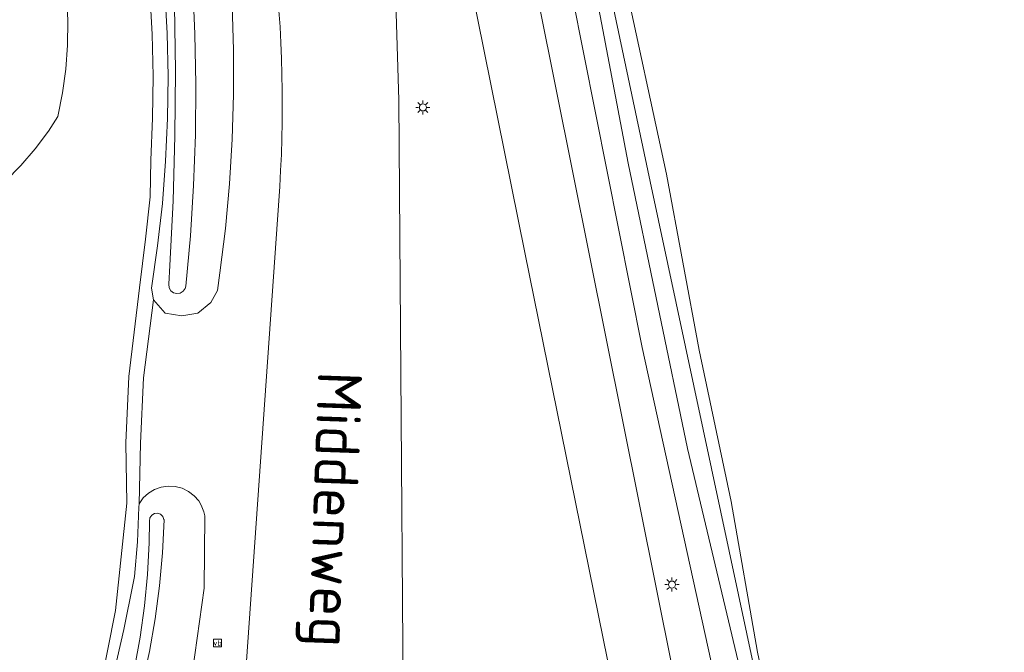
# Model space of a CAD drawing. Header units: metres. Extents: x 168032 to 180145, y 382923 to 399665.
# Tile 204 of 256: x 171159 to 171215, y 395968 to 396004. Entities that reach past the tile are written whole.
import ezdxf
from ezdxf.enums import TextEntityAlignment as Align

# ---------------------------------------------------------------- set-up
doc = ezdxf.new("R2010")
doc.units = ezdxf.units.M
doc.layers.get('0').update_dxf_attribs({"color": 8, "lineweight": 18})
for name, color, linetype, lineweight in [('B-WE-GR-BEPLANTING_CULTUUR_BOSPLANTSOEN-GV', 8, 'Continuous', 18), ('B-WE-GR-BOUWLAND-GV', 8, 'Continuous', 18), ('B-WE-GR-HAAG-GV', 8, 'Continuous', 18), ('B-WE-IE-MEUBILAIR_WEGMEUBILAIR-S', 8, 'Continuous', 25), ('B-WE-KL-ET_LS_OV_LICHTMAST-S', 8, 'Continuous', 18), ('B-WE-OG-TERREIN_CULTUURSCHEIDING-GV', 8, 'Continuous', 18), ('B-WE-OG-TOPOGRAFIE-T18', 8, 'Continuous', 18), ('B-WE-OG-WATER_SLOOT-GV', 8, 'Continuous', 18), ('B-WE-OG-WEG-GV', 8, 'Continuous', 18), ('B-WE-VH-ONVERHARD-GV', 8, 'Continuous', 18), ('B-WE-VH-VERHARDING_ASFALT-GV', 8, 'Continuous', 18)]:
    doc.layers.add(name, color=color, linetype=linetype, lineweight=lineweight)
doc.styles.add('NLCS-ISO', font='NLCS-ISO.ttf')
doc.styles.add('NLCS-ISO-M200-T18', font='NLCS-ISO.ttf', dxfattribs={"height": 0.36})

# ---------------------------------------------------------------- blocks, each defined once
blk = doc.blocks.new('SIE-WEG_VERKEERSBORD-SO')
at = {"color": 0, "linetype": 'ByBlock', "lineweight": 18}
blk.add_lwpolyline([(-1.125, -1.125), (1.125, -1.125), (1.125, 1.125), (-1.125, 1.125)], close=True, dxfattribs=at)
at = {"color": 0, "linetype": 'ByBlock', "lineweight": 18, "style": 'NLCS-ISO'}
blk.add_text('vb', height=1.5, dxfattribs=at).set_placement((0, 0), align=Align.MIDDLE_CENTER)
blk = doc.blocks.new('SKL-ET_OV_LICHTMAST-SO')
at = {"color": 0, "linetype": 'ByBlock', "lineweight": 18}
for points in [[(-1.25, 0), (-2, 0)], [(-1.41, 1.41), (-0.88, 0.88)], [(0, 2), (0, 1.25)], [(0.88, 0.88), (1.41, 1.41)], [(2, 0), (1.25, 0)], [(-1.41, -1.41), (-0.88, -0.88)], [(0, -1.25), (0, -2)], [(0.88, -0.88), (1.41, -1.41)]]:
    blk.add_lwpolyline(points, dxfattribs=at)
blk.add_circle((0, 0), 1, dxfattribs=at)

msp = doc.modelspace()

# ---------------------------------------------------------------- linework, layer by layer
at = {"layer": 'B-WE-GR-BEPLANTING_CULTUUR_BOSPLANTSOEN-GV', "flags": 128}
for points in [[(171185.508, 396018.559), (171195.938, 395966.597)], [(171198.121, 395967.083), (171194.199, 395984.947), (171189.56, 396008.275)], [(171158.468, 395958.913), (171160.519, 395960.406), (171161.608, 395961.577), (171163.402, 395965.515), (171164.293, 395969.997), (171164.942, 395976.096), (171164.88, 395979.524), (171165.065, 395983.284), (171165.668, 395988.336), (171165.999, 395991.097), (171166.259, 395993.499), (171166.297, 395995.578), (171166.403, 395997.965), (171166.43, 396000.355), (171166.379, 396002.744), (171166.249, 396005.13)], [(171161.54, 396004.857), (171161.598, 396003.489), (171161.576, 396002.119), (171161.474, 396000.754), (171161.293, 395999.397), (171161.032, 395998.052), (171160.485, 395997.228), (171159.736, 395996.231), (171158.925, 395995.284), (171158.055, 395994.39)]]:
    msp.add_lwpolyline(points, dxfattribs=at)
at = {"layer": 'B-WE-GR-BOUWLAND-GV', "flags": 128}
msp.add_lwpolyline([(171193.101, 396006.274), (171195.594, 395994.78), (171197.449, 395984.796), (171199.261, 395976.194), (171200.761, 395967.643), (171206.44, 395940.635), (171210.342, 395923.699), (171210.751, 395922.106), (171211.015, 395921.654), (171211.159, 395921.639), (171213.332, 395921.414), (171240.91, 395921.734)], dxfattribs=at)
at = {"layer": 'B-WE-GR-HAAG-GV', "flags": 128}
for points in [[(171166.249, 396005.13), (171166.379, 396002.744), (171166.43, 396000.355), (171166.403, 395997.965), (171166.297, 395995.578), (171166.259, 395993.499), (171165.999, 395991.097), (171165.668, 395988.336), (171165.065, 395983.284), (171164.88, 395979.524), (171164.942, 395976.096), (171164.293, 395969.997), (171163.402, 395965.515)], [(171163.896, 395965.124), (171164.775, 395968.932), (171165.298, 395971.548), (171165.376, 395971.941), (171165.544, 395973.904), (171165.632, 395975.873), (171165.637, 395976.069), (171165.713, 395979.511), (171165.895, 395983.214), (171166.464, 395987.65), (171166.345, 395988.319), (171166.692, 395990.712), (171166.959, 395993.115), (171167.147, 395995.526), (171167.254, 395997.941), (171167.282, 396000.359), (171167.23, 396002.776), (171167.098, 396005.191)]]:
    msp.add_lwpolyline(points, dxfattribs=at)
at = {"layer": 'B-WE-OG-TERREIN_CULTUURSCHEIDING-GV', "flags": 128}
msp.add_lwpolyline([(171158.055, 395994.39), (171158.925, 395995.284), (171159.736, 395996.231), (171160.485, 395997.228), (171161.032, 395998.052), (171161.293, 395999.397), (171161.474, 396000.754), (171161.576, 396002.119), (171161.598, 396003.489), (171161.54, 396004.857)], dxfattribs=at)
at = {"layer": 'B-WE-OG-WATER_SLOOT-GV', "flags": 128}
for points in [[(171190.087, 396012.872), (171193.405, 395995.401), (171196.782, 395979.201), (171199.841, 395966.307), (171203.491, 395948.979), (171206.993, 395933.564), (171209.344, 395922.933), (171209.712, 395921.789), (171209.867, 395921.773), (171209.345, 395923.371), (171204.167, 395948.31), (171201.157, 395963.976), (171194.665, 395994.362), (171190.718, 396012.998)], [(171190.718, 396012.998), (171194.665, 395994.362), (171201.157, 395963.976), (171204.167, 395948.31), (171209.345, 395923.371), (171209.867, 395921.773), (171210.616, 395921.695), (171211.015, 395921.654), (171210.751, 395922.106), (171210.342, 395923.699), (171206.44, 395940.635), (171200.761, 395967.643), (171199.261, 395976.194), (171197.449, 395984.796), (171195.594, 395994.78), (171193.101, 396006.274)], [(171189.56, 396008.275), (171194.199, 395984.947), (171198.121, 395967.083), (171201.127, 395954.017), (171206.863, 395927.008), (171207.661, 395922.978), (171207.814, 395921.878), (171209.56, 395921.796), (171209.712, 395921.789), (171209.344, 395922.933), (171206.993, 395933.564), (171203.491, 395948.979), (171199.841, 395966.307), (171196.782, 395979.201), (171193.405, 395995.401), (171190.087, 396012.872)], [(171167.098, 396005.191), (171167.23, 396002.776), (171167.282, 396000.359), (171167.254, 395997.941), (171167.147, 395995.526), (171166.959, 395993.115), (171166.692, 395990.712), (171166.345, 395988.319), (171166.464, 395987.65), (171167.111, 395986.891), (171168.069, 395986.73), (171168.966, 395986.891), (171169.718, 395987.489), (171170.084, 395988.186), (171170.229, 395989.173), (171170.542, 395991.696), (171170.776, 395994.229), (171170.931, 395996.767), (171171.005, 395999.308), (171171, 396001.851), (171170.914, 396004.393)], [(171168.708, 396004.986), (171168.807, 396002.757), (171168.863, 395999.887), (171168.84, 395997.017), (171168.736, 395994.149), (171168.553, 395991.284), (171168.29, 395988.426), (171168.256, 395988.297), (171168.145, 395988.135), (171167.978, 395988.029), (171167.784, 395987.998), (171167.593, 395988.046), (171167.437, 395988.165), (171167.34, 395988.337), (171167.318, 395988.532), (171167.386, 395989.589), (171167.571, 395993.276), (171167.676, 395996.965), (171167.701, 396000.657), (171167.647, 396004.347)], [(171167.647, 396004.347), (171167.701, 396000.657), (171167.676, 395996.965), (171167.571, 395993.276), (171167.386, 395989.589), (171167.318, 395988.532), (171167.34, 395988.337), (171167.437, 395988.165), (171167.593, 395988.046), (171167.784, 395987.998), (171167.978, 395988.029), (171168.145, 395988.135), (171168.256, 395988.297), (171168.29, 395988.426), (171168.553, 395991.284), (171168.736, 395994.149), (171168.84, 395997.017), (171168.863, 395999.887), (171168.807, 396002.757), (171168.708, 396004.986)], [(171168.668, 395966.535), (171169.334, 395971.264), (171169.374, 395975.381), (171169.322, 395975.61), (171169.172, 395975.983), (171169.025, 395976.222), (171168.76, 395976.524), (171168.441, 395976.767), (171168.079, 395976.943), (171167.69, 395977.044), (171167.289, 395977.066), (171166.892, 395977.008), (171166.514, 395976.872), (171166.17, 395976.665), (171165.873, 395976.394), (171165.637, 395976.069), (171165.632, 395975.873), (171165.544, 395973.904), (171165.376, 395971.941), (171165.298, 395971.548), (171164.775, 395968.932), (171163.896, 395965.124)], [(171165.372, 395966.723), (171165.701, 395968.487), (171165.952, 395970.263), (171166.123, 395972.048), (171166.215, 395973.84), (171166.232, 395975.084), (171166.257, 395975.262), (171166.356, 395975.413), (171166.51, 395975.507), (171166.689, 395975.527), (171166.86, 395975.468), (171166.988, 395975.341), (171167.051, 395975.172), (171167.053, 395975.158), (171166.965, 395973.274), (171166.798, 395971.396), (171166.551, 395969.526), (171166.226, 395967.668), (171165.822, 395965.825)], [(171165.822, 395965.825), (171166.226, 395967.668), (171166.551, 395969.526), (171166.798, 395971.396), (171166.965, 395973.274), (171167.053, 395975.158), (171167.051, 395975.172), (171166.988, 395975.341), (171166.86, 395975.468), (171166.689, 395975.527), (171166.51, 395975.507), (171166.356, 395975.413), (171166.257, 395975.262), (171166.232, 395975.084), (171166.215, 395973.84), (171166.123, 395972.048), (171165.952, 395970.263), (171165.701, 395968.487), (171165.372, 395966.723)]]:
    msp.add_lwpolyline(points, dxfattribs=at)
at = {"layer": 'B-WE-OG-WEG-GV'}
msp.add_lwpolyline([(171173.624, 395994.093, 0.098771), (171169.789, 396022.634)], format="xyb", dxfattribs=at)
at = {"layer": 'B-WE-OG-WEG-GV', "flags": 128}
for points in [[(171187.545, 395990.343), (171182.173, 396016.969)], [(171179.722, 396010.502), (171180.198, 396005.172), (171180.391, 395998.99), (171180.746, 395949.912), (171180.764, 395947.363), (171180.98, 395947.355), (171185.493, 395948.158), (171193.998, 395949.672), (171193.354, 395953.145), (171191.469, 395963.421), (171191.002, 395963.319), (171190.546, 395965.663), (171191.55, 395965.828), (171191.698, 395965.755), (171191.988, 395965.815), (171192.041, 395965.826), (171192.079, 395965.834), (171192.478, 395965.893), (171192.503, 395965.897), (171187.545, 395990.343)], [(171170.914, 396004.393), (171171, 396001.851), (171171.005, 395999.308), (171170.931, 395996.767), (171170.776, 395994.229), (171170.542, 395991.696), (171170.229, 395989.173), (171170.084, 395988.186), (171169.718, 395987.489), (171168.966, 395986.891), (171168.069, 395986.73), (171167.111, 395986.891), (171166.464, 395987.65), (171165.895, 395983.214), (171165.713, 395979.511), (171165.637, 395976.069), (171165.873, 395976.394), (171166.17, 395976.665), (171166.514, 395976.872), (171166.892, 395977.008), (171167.289, 395977.066), (171167.69, 395977.044), (171168.079, 395976.943), (171168.441, 395976.767), (171168.76, 395976.524), (171169.025, 395976.222), (171169.172, 395975.983), (171169.322, 395975.61), (171169.374, 395975.381), (171169.334, 395971.264), (171168.668, 395966.535)], [(171170.473, 395949.082), (171173.624, 395994.093)]]:
    msp.add_lwpolyline(points, dxfattribs=at)
at = {"layer": 'B-WE-VH-ONVERHARD-GV', "flags": 128}
for points in [[(171166.249, 396005.13), (171166.379, 396002.744), (171166.43, 396000.355), (171166.403, 395997.965), (171166.297, 395995.578), (171166.259, 395993.499), (171165.999, 395991.097), (171165.668, 395988.336), (171165.065, 395983.284), (171164.88, 395979.524), (171164.942, 395976.096), (171164.293, 395969.997), (171163.402, 395965.515)], [(171163.896, 395965.124), (171164.775, 395968.932), (171165.298, 395971.548), (171165.376, 395971.941), (171165.544, 395973.904), (171165.632, 395975.873), (171165.637, 395976.069), (171165.713, 395979.511), (171165.895, 395983.214), (171166.464, 395987.65), (171166.345, 395988.319), (171166.692, 395990.712), (171166.959, 395993.115), (171167.147, 395995.526), (171167.254, 395997.941), (171167.282, 396000.359), (171167.23, 396002.776), (171167.098, 396005.191)]]:
    msp.add_lwpolyline(points, dxfattribs=at)
at = {"layer": 'B-WE-VH-VERHARDING_ASFALT-GV'}
msp.add_lwpolyline([(171169.789, 396022.634, -0.098771), (171173.624, 395994.093)], format="xyb", dxfattribs=at)
at = {"layer": 'B-WE-VH-VERHARDING_ASFALT-GV', "flags": 128}
for points in [[(171186.259, 396019.738), (171186.215, 396019.72), (171185.322, 396019.305), (171184.466, 396018.819), (171183.652, 396018.265), (171182.886, 396017.647), (171182.173, 396016.969), (171187.545, 395990.343), (171192.503, 395965.897), (171194.256, 395966.254), (171195.874, 395966.584), (171195.911, 395966.591), (171195.938, 395966.597), (171185.508, 396018.559)], [(171173.624, 395994.093), (171170.473, 395949.082), (171170.521, 395949.068), (171170.427, 395947.688), (171174.326, 395947.491), (171174.372, 395948.182), (171174.595, 395948.476), (171174.873, 395948.735), (171175.237, 395948.827), (171175.662, 395948.755), (171176.005, 395948.564), (171176.035, 395948.532), (171176.153, 395948.41), (171176.287, 395948.145), (171176.307, 395947.883), (171176.302, 395947.519), (171180.764, 395947.363), (171180.746, 395949.912), (171180.391, 395998.99), (171180.198, 396005.172), (171179.722, 396010.502)]]:
    msp.add_lwpolyline(points, dxfattribs=at)

# ---------------------------------------------------------------- block references
at = {"layer": 'B-WE-IE-MEUBILAIR_WEGMEUBILAIR-S', "xscale": 0.2, "yscale": 0.2, "zscale": 0.2}
msp.add_blockref('SIE-WEG_VERKEERSBORD-SO', (171170.09, 395968.158), dxfattribs=at)
at = {"layer": 'B-WE-KL-ET_LS_OV_LICHTMAST-S', "xscale": 0.2, "yscale": 0.2, "zscale": 0.2}
for p in [(171181.753, 395998.574), (171195.895, 395971.475)]:
    msp.add_blockref('SKL-ET_OV_LICHTMAST-SO', p, dxfattribs=at)

# ---------------------------------------------------------------- texts
at = {"layer": 'B-WE-OG-TOPOGRAFIE-T18', "style": 'NLCS-ISO-M200-T18'}
msp.add_text('Middenweg', height=2.5, rotation=267.9674, dxfattribs=at).set_placement((171176.409, 395975.746), align=Align.MIDDLE)

doc.saveas('drawing.dxf')
